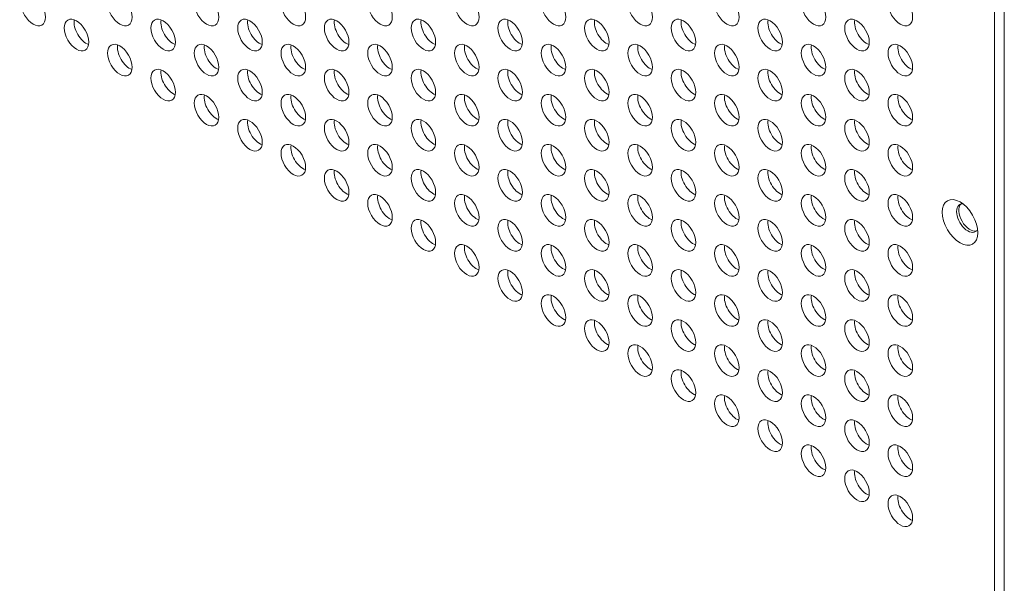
# Model space of a CAD drawing. Header units: millimetres. Extents: x 39 to 1079, y 39 to 825.
# Tile 6 of 7: x 917 to 998, y 609 to 656. Entities that reach past the tile are written whole.
import ezdxf

# ---------------------------------------------------------------- set-up
doc = ezdxf.new("R2010")
doc.units = ezdxf.units.MM
doc.header["$LTSCALE"] = 4
doc.layers.add('Visible (ANSI)', color=7, linetype='Continuous', lineweight=18)

msp = doc.modelspace()

# ---------------------------------------------------------------- linework, layer by layer
at = {"layer": 'Visible (ANSI)'}
for p, q in [((997.554, 682.58), (997.554, 406.754)), ((998.37, 407.225), (998.37, 682.109))]:
    msp.add_line(p, q, dxfattribs=at)
for centre, major_axis in [((917.913, 656.82), (-0.719, 1.246)), ((925.097, 656.82), (-0.719, 1.246)), ((932.282, 656.82), (-0.719, 1.246)), ((939.466, 656.82), (-0.719, 1.246)), ((946.65, 656.82), (-0.719, 1.246)), ((953.834, 656.82), (-0.719, 1.246)), ((961.018, 656.82), (-0.719, 1.246)), ((968.203, 656.82), (-0.719, 1.246)), ((975.387, 656.82), (-0.719, 1.246)), ((982.571, 656.82), (-0.719, 1.246)), ((989.755, 656.82), (-0.719, 1.246)), ((921.505, 654.746), (-0.719, 1.246)), ((928.689, 654.746), (-0.719, 1.246)), ((935.874, 654.746), (-0.719, 1.246)), ((943.058, 654.746), (-0.719, 1.246)), ((950.242, 654.746), (-0.719, 1.246)), ((957.426, 654.746), (-0.719, 1.246)), ((964.61, 654.746), (-0.719, 1.246)), ((971.795, 654.746), (-0.719, 1.246)), ((978.979, 654.746), (-0.719, 1.246)), ((986.163, 654.746), (-0.719, 1.246)), ((925.097, 652.672), (-0.719, 1.246)), ((932.282, 652.672), (-0.719, 1.246)), ((939.466, 652.672), (-0.719, 1.246)), ((946.65, 652.672), (-0.719, 1.246)), ((953.834, 652.672), (-0.719, 1.246)), ((961.018, 652.672), (-0.719, 1.246)), ((968.203, 652.672), (-0.719, 1.246)), ((975.387, 652.672), (-0.719, 1.246)), ((982.571, 652.672), (-0.719, 1.246)), ((989.755, 652.672), (-0.719, 1.246)), ((928.689, 650.599), (-0.719, 1.246)), ((935.874, 650.599), (-0.719, 1.246)), ((943.058, 650.599), (-0.719, 1.246)), ((950.242, 650.599), (-0.719, 1.246)), ((957.426, 650.599), (-0.719, 1.246)), ((964.61, 650.599), (-0.719, 1.246)), ((971.795, 650.599), (-0.719, 1.246)), ((978.979, 650.599), (-0.719, 1.246)), ((986.163, 650.599), (-0.719, 1.246)), ((932.282, 648.525), (-0.719, 1.246)), ((939.466, 648.525), (-0.719, 1.246)), ((946.65, 648.525), (-0.719, 1.246)), ((953.834, 648.525), (-0.719, 1.246)), ((961.018, 648.525), (-0.719, 1.246)), ((968.203, 648.525), (-0.719, 1.246)), ((975.387, 648.525), (-0.719, 1.246)), ((982.571, 648.525), (-0.719, 1.246)), ((989.755, 648.525), (-0.719, 1.246)), ((935.874, 646.451), (-0.719, 1.246)), ((943.058, 646.451), (-0.719, 1.246)), ((950.242, 646.451), (-0.719, 1.246)), ((957.426, 646.451), (-0.719, 1.246)), ((964.61, 646.451), (-0.719, 1.246)), ((971.795, 646.451), (-0.719, 1.246)), ((978.979, 646.451), (-0.719, 1.246)), ((986.163, 646.451), (-0.719, 1.246)), ((939.466, 644.377), (-0.719, 1.246)), ((946.65, 644.377), (-0.719, 1.246)), ((953.834, 644.377), (-0.719, 1.246)), ((961.018, 644.377), (-0.719, 1.246)), ((968.203, 644.377), (-0.719, 1.246)), ((975.387, 644.377), (-0.719, 1.246)), ((982.571, 644.377), (-0.719, 1.246)), ((989.755, 644.377), (-0.719, 1.246)), ((943.058, 642.303), (-0.719, 1.246)), ((950.242, 642.303), (-0.719, 1.246)), ((957.426, 642.303), (-0.719, 1.246)), ((964.61, 642.303), (-0.719, 1.246)), ((971.795, 642.303), (-0.719, 1.246)), ((978.979, 642.303), (-0.719, 1.246)), ((986.163, 642.303), (-0.719, 1.246)), ((946.65, 640.229), (-0.719, 1.246)), ((953.834, 640.229), (-0.719, 1.246)), ((961.018, 640.229), (-0.719, 1.246)), ((968.203, 640.229), (-0.719, 1.246)), ((975.387, 640.229), (-0.719, 1.246)), ((982.571, 640.229), (-0.719, 1.246)), ((989.755, 640.229), (-0.719, 1.246)), ((994.704, 639.224), (-1.04, 1.802)), ((950.242, 638.155), (-0.719, 1.246)), ((957.426, 638.155), (-0.719, 1.246)), ((964.61, 638.155), (-0.719, 1.246)), ((971.795, 638.155), (-0.719, 1.246)), ((978.979, 638.155), (-0.719, 1.246)), ((986.163, 638.155), (-0.719, 1.246)), ((953.834, 636.081), (-0.719, 1.246)), ((961.018, 636.081), (-0.719, 1.246)), ((968.203, 636.081), (-0.719, 1.246)), ((975.387, 636.081), (-0.719, 1.246)), ((982.571, 636.081), (-0.719, 1.246)), ((989.755, 636.081), (-0.719, 1.246)), ((957.426, 634.007), (-0.719, 1.246)), ((964.61, 634.007), (-0.719, 1.246)), ((971.795, 634.007), (-0.719, 1.246)), ((978.979, 634.007), (-0.719, 1.246)), ((986.163, 634.007), (-0.719, 1.246)), ((961.018, 631.933), (-0.719, 1.246)), ((968.203, 631.933), (-0.719, 1.246)), ((975.387, 631.933), (-0.719, 1.246)), ((982.571, 631.933), (-0.719, 1.246)), ((989.755, 631.933), (-0.719, 1.246)), ((964.61, 629.859), (-0.719, 1.246)), ((971.795, 629.859), (-0.719, 1.246)), ((978.979, 629.859), (-0.719, 1.246)), ((986.163, 629.859), (-0.719, 1.246)), ((968.203, 627.786), (-0.719, 1.246)), ((975.387, 627.786), (-0.719, 1.246)), ((982.571, 627.786), (-0.719, 1.246)), ((989.755, 627.786), (-0.719, 1.246)), ((971.795, 625.712), (-0.719, 1.246)), ((978.979, 625.712), (-0.719, 1.246)), ((986.163, 625.712), (-0.719, 1.246)), ((975.387, 623.638), (-0.719, 1.246)), ((982.571, 623.638), (-0.719, 1.246)), ((989.755, 623.638), (-0.719, 1.246)), ((978.979, 621.564), (-0.719, 1.246)), ((986.163, 621.564), (-0.719, 1.246)), ((982.571, 619.49), (-0.719, 1.246)), ((989.755, 619.49), (-0.719, 1.246)), ((986.163, 617.416), (-0.719, 1.246)), ((989.755, 615.342), (-0.719, 1.246))]:
    msp.add_ellipse(centre, major_axis=major_axis, ratio=0.57735, dxfattribs=at)
for centre, major_axis, start_param, end_param in [((922.321, 655.218), (0.719, -1.246), 3.744796, 5.679982), ((929.506, 655.218), (0.719, -1.246), 3.744796, 5.679982), ((936.69, 655.218), (0.719, -1.246), 3.744796, 5.679982), ((943.874, 655.218), (0.719, -1.246), 3.744796, 5.679982), ((951.058, 655.218), (0.719, -1.246), 3.744796, 5.679982), ((958.242, 655.218), (0.719, -1.246), 3.744796, 5.679982), ((965.427, 655.218), (0.719, -1.246), 3.744796, 5.679982), ((972.611, 655.218), (0.719, -1.246), 3.744796, 5.679982), ((979.795, 655.218), (0.719, -1.246), 3.744796, 5.679982), ((986.979, 655.218), (0.719, -1.246), 3.744796, 5.679982), ((925.913, 653.144), (0.719, -1.246), 3.744796, 5.679982), ((933.098, 653.144), (0.719, -1.246), 3.744796, 5.679982), ((940.282, 653.144), (0.719, -1.246), 3.744796, 5.679982), ((947.466, 653.144), (0.719, -1.246), 3.744796, 5.679982), ((954.65, 653.144), (0.719, -1.246), 3.744796, 5.679982), ((961.835, 653.144), (0.719, -1.246), 3.744796, 5.679982), ((969.019, 653.144), (0.719, -1.246), 3.744796, 5.679982), ((976.203, 653.144), (0.719, -1.246), 3.744796, 5.679982), ((983.387, 653.144), (0.719, -1.246), 3.744796, 5.679982), ((990.571, 653.144), (0.719, -1.246), 3.744796, 5.679982), ((929.506, 651.07), (0.719, -1.246), 3.744796, 5.679982), ((936.69, 651.07), (0.719, -1.246), 3.744796, 5.679982), ((943.874, 651.07), (0.719, -1.246), 3.744796, 5.679982), ((951.058, 651.07), (0.719, -1.246), 3.744796, 5.679982), ((958.242, 651.07), (0.719, -1.246), 3.744796, 5.679982), ((965.427, 651.07), (0.719, -1.246), 3.744796, 5.679982), ((972.611, 651.07), (0.719, -1.246), 3.744796, 5.679982), ((979.795, 651.07), (0.719, -1.246), 3.744796, 5.679982), ((986.979, 651.07), (0.719, -1.246), 3.744796, 5.679982), ((933.098, 648.996), (0.719, -1.246), 3.744796, 5.679982), ((940.282, 648.996), (0.719, -1.246), 3.744796, 5.679982), ((947.466, 648.996), (0.719, -1.246), 3.744796, 5.679982), ((954.65, 648.996), (0.719, -1.246), 3.744796, 5.679982), ((961.835, 648.996), (0.719, -1.246), 3.744796, 5.679982), ((969.019, 648.996), (0.719, -1.246), 3.744796, 5.679982), ((976.203, 648.996), (0.719, -1.246), 3.744796, 5.679982), ((983.387, 648.996), (0.719, -1.246), 3.744796, 5.679982), ((990.571, 648.996), (0.719, -1.246), 3.744796, 5.679982), ((936.69, 646.922), (0.719, -1.246), 3.744796, 5.679982), ((943.874, 646.922), (0.719, -1.246), 3.744796, 5.679982), ((951.058, 646.922), (0.719, -1.246), 3.744796, 5.679982), ((958.242, 646.922), (0.719, -1.246), 3.744796, 5.679982), ((965.427, 646.922), (0.719, -1.246), 3.744796, 5.679982), ((972.611, 646.922), (0.719, -1.246), 3.744796, 5.679982), ((979.795, 646.922), (0.719, -1.246), 3.744796, 5.679982), ((986.979, 646.922), (0.719, -1.246), 3.744796, 5.679982), ((940.282, 644.848), (0.719, -1.246), 3.744796, 5.679982), ((947.466, 644.848), (0.719, -1.246), 3.744796, 5.679982), ((954.65, 644.848), (0.719, -1.246), 3.744796, 5.679982), ((961.835, 644.848), (0.719, -1.246), 3.744796, 5.679982), ((969.019, 644.848), (0.719, -1.246), 3.744796, 5.679982), ((976.203, 644.848), (0.719, -1.246), 3.744796, 5.679982), ((983.387, 644.848), (0.719, -1.246), 3.744796, 5.679982), ((990.571, 644.848), (0.719, -1.246), 3.744796, 5.679982), ((943.874, 642.774), (0.719, -1.246), 3.744796, 5.679982), ((951.058, 642.774), (0.719, -1.246), 3.744796, 5.679982), ((958.242, 642.774), (0.719, -1.246), 3.744796, 5.679982), ((965.427, 642.774), (0.719, -1.246), 3.744796, 5.679982), ((972.611, 642.774), (0.719, -1.246), 3.744796, 5.679982), ((979.795, 642.774), (0.719, -1.246), 3.744796, 5.679982), ((986.979, 642.774), (0.719, -1.246), 3.744796, 5.679982), ((947.466, 640.7), (0.719, -1.246), 3.744796, 5.679982), ((954.65, 640.7), (0.719, -1.246), 3.744796, 5.679982), ((961.835, 640.7), (0.719, -1.246), 3.744796, 5.679982), ((969.019, 640.7), (0.719, -1.246), 3.744796, 5.679982), ((976.203, 640.7), (0.719, -1.246), 3.744796, 5.679982), ((983.387, 640.7), (0.719, -1.246), 3.744796, 5.679982), ((990.571, 640.7), (0.719, -1.246), 3.744796, 5.679982), ((995.338, 639.59), (-0.65, 1.126), 5.966917, 9.741046), ((995.52, 639.695), (-0.65, 1.126), 0.139954, 3.001639), ((951.058, 638.626), (0.719, -1.246), 3.744796, 5.679982), ((958.242, 638.626), (0.719, -1.246), 3.744796, 5.679982), ((965.427, 638.626), (0.719, -1.246), 3.744796, 5.679982), ((972.611, 638.626), (0.719, -1.246), 3.744796, 5.679982), ((979.795, 638.626), (0.719, -1.246), 3.744796, 5.679982), ((986.979, 638.626), (0.719, -1.246), 3.744796, 5.679982), ((954.65, 636.552), (0.719, -1.246), 3.744796, 5.679982), ((961.835, 636.552), (0.719, -1.246), 3.744796, 5.679982), ((969.019, 636.552), (0.719, -1.246), 3.744796, 5.679982), ((976.203, 636.552), (0.719, -1.246), 3.744796, 5.679982), ((983.387, 636.552), (0.719, -1.246), 3.744796, 5.679982), ((990.571, 636.552), (0.719, -1.246), 3.744796, 5.679982), ((958.242, 634.478), (0.719, -1.246), 3.744796, 5.679982), ((965.427, 634.478), (0.719, -1.246), 3.744796, 5.679982), ((972.611, 634.478), (0.719, -1.246), 3.744796, 5.679982), ((979.795, 634.478), (0.719, -1.246), 3.744796, 5.679982), ((986.979, 634.478), (0.719, -1.246), 3.744796, 5.679982), ((961.835, 632.405), (0.719, -1.246), 3.744796, 5.679982), ((969.019, 632.405), (0.719, -1.246), 3.744796, 5.679982), ((976.203, 632.405), (0.719, -1.246), 3.744796, 5.679982), ((983.387, 632.405), (0.719, -1.246), 3.744796, 5.679982), ((990.571, 632.405), (0.719, -1.246), 3.744796, 5.679982), ((965.427, 630.331), (0.719, -1.246), 3.744796, 5.679982), ((972.611, 630.331), (0.719, -1.246), 3.744796, 5.679982), ((979.795, 630.331), (0.719, -1.246), 3.744796, 5.679982), ((986.979, 630.331), (0.719, -1.246), 3.744796, 5.679982), ((969.019, 628.257), (0.719, -1.246), 3.744796, 5.679982), ((976.203, 628.257), (0.719, -1.246), 3.744796, 5.679982), ((983.387, 628.257), (0.719, -1.246), 3.744796, 5.679982), ((990.571, 628.257), (0.719, -1.246), 3.744796, 5.679982), ((972.611, 626.183), (0.719, -1.246), 3.744796, 5.679982), ((979.795, 626.183), (0.719, -1.246), 3.744796, 5.679982), ((986.979, 626.183), (0.719, -1.246), 3.744796, 5.679982), ((976.203, 624.109), (0.719, -1.246), 3.744796, 5.679982), ((983.387, 624.109), (0.719, -1.246), 3.744796, 5.679982), ((990.571, 624.109), (0.719, -1.246), 3.744796, 5.679982), ((979.795, 622.035), (0.719, -1.246), 3.744796, 5.679982), ((986.979, 622.035), (0.719, -1.246), 3.744796, 5.679982), ((983.387, 619.961), (0.719, -1.246), 3.744796, 5.679982), ((990.571, 619.961), (0.719, -1.246), 3.744796, 5.679982), ((986.979, 617.887), (0.719, -1.246), 3.744796, 5.679982), ((990.571, 615.813), (0.719, -1.246), 3.744796, 5.679982)]:
    msp.add_ellipse(centre, major_axis=major_axis, ratio=0.57735, start_param=start_param, end_param=end_param, dxfattribs=at)

doc.saveas('drawing.dxf')
